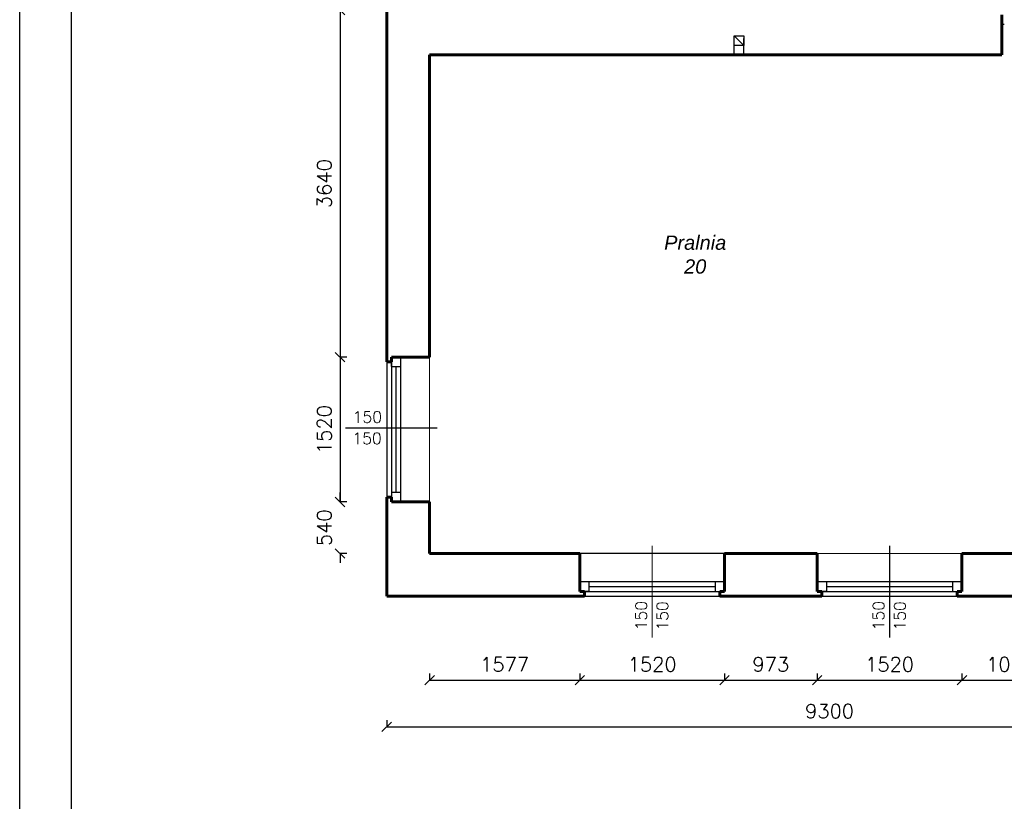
# Model space of a CAD drawing. Header units: millimetres. Extents: x -29041 to 64500, y 110629 to 283923.
# Tile 28 of 49: x -5901 to 4438, y 180101 to 188302. Entities that reach past the tile are written whole.
import ezdxf

# ---------------------------------------------------------------- set-up
doc = ezdxf.new("R2010")
doc.units = ezdxf.units.MM
for name, color, linetype in [('beton', 7, 'Continuous'), ('cienka', 1, 'Continuous'), ('LC_Rzutnia', 7, 'Continuous'), ('sciany', 7, 'Continuous')]:
    doc.layers.add(name, color=color, linetype=linetype)
for name, color, linetype, lineweight in [('ISTN_PRZEKROJOWA', 7, 'Continuous', 60), ('ISTN_WIDOKOWA', 7, 'Continuous', 13), ('opis_okno', 44, 'Continuous', 13), ('opisy_pomieszczen', 1, 'Continuous', 20)]:
    doc.layers.add(name, color=color, linetype=linetype, lineweight=lineweight)
doc.layers.add('NIE do druku', color=215, linetype='Continuous', plot=False)
doc.styles.add('SLAWEK', font='simplex.shx', dxfattribs={"width": 0.7, "height": 1})
doc.styles.get("Standard").update_dxf_attribs({"font": 'arial.ttf'})
doc.styles.add('TXT 50', font='simplex.shx', dxfattribs={"height": 150})
doc.styles.add('txt150', font='arial.ttf', dxfattribs={"height": 150})
doc.dimstyles.new('wymiary1do50', dxfattribs={"dimtxt": 150, "dimasz": 100, "dimexe": 0.18, "dimexo": 0.066, "dimgap": 90, "dimtad": 1, "dimdec": 0, "dimzin": 0, "dimdsep": 46, "dimtxsty": 'txt150', "dimblk": 'OBLIQUE', "dimcen": 0.09, "dimclrd": 1, "dimclre": 1, "dimadec": 0, "dimazin": 0, "dimtfac": 1, "dimtdec": 0, "dimtix": 1, "dimtofl": 0, "dimtmove": 2, "dimatfit": 3, "dimfxl": 1, "dimtfillclr": 256, "dimtolj": 1, "dimtzin": 0, "dimarcsym": 0})

# ---------------------------------------------------------------- blocks, each defined once
blk = doc.blocks.new('_Oblique')
at = {"layer": 'sciany', "color": 0, "lineweight": -2}
blk.add_line((-0.5, -0.5), (0.5, 0.5), dxfattribs=at)
blk = doc.blocks.new('*D538')
at = {"layer": 'beton', "color": 1, "lineweight": -2}
for p, q in [((-2467, 188402), (-2537, 188402)), ((-2537, 188402), (-2537, 184762)), ((-2467, 184762), (-2537, 184762))]:
    blk.add_line(p, q, dxfattribs=at)
at = {"layer": 'Defpoints', "color": 0}
for p in [(-2467, 188402), (-2537, 184762), (-2467, 184762)]:
    blk.add_point(p, dxfattribs=at)
at = {"layer": 'beton', "color": 1, "lineweight": -2, "xscale": 100, "yscale": 100, "zscale": 100}
for p, rotation in [((-2537, 188402), 90), ((-2537, 184762), 270)]:
    blk.add_blockref('_Oblique', p, dxfattribs=dict(at, rotation=rotation))
at = {"layer": 'beton', "color": 0, "insert": (-2702, 186582), "char_height": 150, "attachment_point": 5, "rotation": 90, "style": 'TXT 50'}
blk.add_mtext('\\A1;3640', dxfattribs=at)
blk = doc.blocks.new('*D539')
at = {"layer": 'beton', "color": 1, "lineweight": -2}
for p, q in [((-2467, 184762), (-2537, 184762)), ((-2537, 184762), (-2537, 183242)), ((-2467, 183242), (-2537, 183242))]:
    blk.add_line(p, q, dxfattribs=at)
at = {"layer": 'Defpoints', "color": 0}
for p in [(-2467, 184762), (-2537, 183242), (-2467, 183242)]:
    blk.add_point(p, dxfattribs=at)
at = {"layer": 'beton', "color": 1, "lineweight": -2, "xscale": 100, "yscale": 100, "zscale": 100}
for p, rotation in [((-2537, 184762), 90), ((-2537, 183242), 270)]:
    blk.add_blockref('_Oblique', p, dxfattribs=dict(at, rotation=rotation))
at = {"layer": 'beton', "color": 0, "insert": (-2702, 184002), "char_height": 150, "attachment_point": 5, "rotation": 90, "style": 'TXT 50'}
blk.add_mtext('\\A1;1520', dxfattribs=at)
blk = doc.blocks.new('*D540')
at = {"layer": 'beton', "color": 1, "lineweight": -2}
for p, q in [((-2537, 183242), (-2537, 183342)), ((-2467, 183242), (-2537, 183242)), ((-2467, 182702), (-2537, 182702)), ((-2537, 182702), (-2537, 182602))]:
    blk.add_line(p, q, dxfattribs=at)
at = {"layer": 'Defpoints', "color": 0}
for p in [(-2467, 183242), (-2537, 182702), (-2467, 182702)]:
    blk.add_point(p, dxfattribs=at)
at = {"layer": 'beton', "color": 1, "lineweight": -2, "xscale": 100, "yscale": 100, "zscale": 100}
for p, rotation in [((-2537, 183242), 270), ((-2537, 182702), 90)]:
    blk.add_blockref('_Oblique', p, dxfattribs=dict(at, rotation=rotation))
at = {"layer": 'beton', "color": 0, "insert": (-2702, 182972), "char_height": 150, "attachment_point": 5, "rotation": 90, "style": 'TXT 50'}
blk.add_mtext('\\A1;540', dxfattribs=at)
blk = doc.blocks.new('*D541')
at = {"layer": 'beton', "color": 1, "lineweight": -2}
for p, q in [((-2047, 180952), (-2047, 180882)), ((7253, 180952), (7253, 180882)), ((-2047, 180882), (7253, 180882))]:
    blk.add_line(p, q, dxfattribs=at)
at = {"layer": 'Defpoints', "color": 0}
for p in [(-2047, 180952), (7253, 180952), (7253, 180882)]:
    blk.add_point(p, dxfattribs=at)
at = {"layer": 'beton', "color": 1, "lineweight": -2, "xscale": 100, "yscale": 100, "zscale": 100, "rotation": 180}
blk.add_blockref('_Oblique', (-2047, 180882), dxfattribs=at)
at = {"layer": 'beton', "color": 1, "lineweight": -2, "xscale": 100, "yscale": 100, "zscale": 100}
blk.add_blockref('_Oblique', (7253, 180882), dxfattribs=at)
at = {"layer": 'beton', "color": 0, "insert": (2603, 181047), "char_height": 150, "attachment_point": 5, "style": 'TXT 50'}
blk.add_mtext('\\A1;9300', dxfattribs=at)
blk = doc.blocks.new('*D287')
at = {"layer": 'beton', "color": 1, "lineweight": -2}
for p, q in [((-1597, 181442), (-1597, 181372)), ((-1597, 181372), (-20, 181372)), ((-20, 181442), (-20, 181372))]:
    blk.add_line(p, q, dxfattribs=at)
at = {"layer": 'Defpoints', "color": 0}
for p in [(-1597, 181442), (-20, 181442), (-20, 181372)]:
    blk.add_point(p, dxfattribs=at)
at = {"layer": 'beton', "color": 1, "lineweight": -2, "xscale": 100, "yscale": 100, "zscale": 100, "rotation": 180}
blk.add_blockref('_Oblique', (-1597, 181372), dxfattribs=at)
at = {"layer": 'beton', "color": 1, "lineweight": -2, "xscale": 100, "yscale": 100, "zscale": 100}
blk.add_blockref('_Oblique', (-20, 181372), dxfattribs=at)
at = {"layer": 'beton', "color": 0, "insert": (-809, 181537), "char_height": 150, "attachment_point": 5, "style": 'TXT 50'}
blk.add_mtext('\\A1;1577', dxfattribs=at)
blk = doc.blocks.new('*D288')
at = {"layer": 'beton', "color": 1, "lineweight": -2}
for p, q in [((-20, 181442), (-20, 181372)), ((-20, 181372), (1500, 181372)), ((1500, 181442), (1500, 181372))]:
    blk.add_line(p, q, dxfattribs=at)
at = {"layer": 'Defpoints', "color": 0}
for p in [(-20, 181442), (1500, 181442), (1500, 181372)]:
    blk.add_point(p, dxfattribs=at)
at = {"layer": 'beton', "color": 1, "lineweight": -2, "xscale": 100, "yscale": 100, "zscale": 100, "rotation": 180}
blk.add_blockref('_Oblique', (-20, 181372), dxfattribs=at)
at = {"layer": 'beton', "color": 1, "lineweight": -2, "xscale": 100, "yscale": 100, "zscale": 100}
blk.add_blockref('_Oblique', (1500, 181372), dxfattribs=at)
at = {"layer": 'beton', "color": 0, "insert": (740, 181537), "char_height": 150, "attachment_point": 5, "style": 'TXT 50'}
blk.add_mtext('\\A1;1520', dxfattribs=at)
blk = doc.blocks.new('*D289')
at = {"layer": 'beton', "color": 1, "lineweight": -2}
for p, q in [((1500, 181442), (1500, 181372)), ((1500, 181372), (2473, 181372)), ((2473, 181442), (2473, 181372))]:
    blk.add_line(p, q, dxfattribs=at)
at = {"layer": 'Defpoints', "color": 0}
for p in [(1500, 181442), (2473, 181442), (2473, 181372)]:
    blk.add_point(p, dxfattribs=at)
at = {"layer": 'beton', "color": 1, "lineweight": -2, "xscale": 100, "yscale": 100, "zscale": 100, "rotation": 180}
blk.add_blockref('_Oblique', (1500, 181372), dxfattribs=at)
at = {"layer": 'beton', "color": 1, "lineweight": -2, "xscale": 100, "yscale": 100, "zscale": 100}
blk.add_blockref('_Oblique', (2473, 181372), dxfattribs=at)
at = {"layer": 'beton', "color": 0, "insert": (1986, 181537), "char_height": 150, "attachment_point": 5, "style": 'TXT 50'}
blk.add_mtext('\\A1;973', dxfattribs=at)
blk = doc.blocks.new('*D290')
at = {"layer": 'beton', "color": 1, "lineweight": -2}
for p, q in [((2473, 181442), (2473, 181372)), ((2473, 181372), (3993, 181372)), ((3993, 181442), (3993, 181372))]:
    blk.add_line(p, q, dxfattribs=at)
at = {"layer": 'Defpoints', "color": 0}
for p in [(2473, 181442), (3993, 181442), (3993, 181372)]:
    blk.add_point(p, dxfattribs=at)
at = {"layer": 'beton', "color": 1, "lineweight": -2, "xscale": 100, "yscale": 100, "zscale": 100, "rotation": 180}
blk.add_blockref('_Oblique', (2473, 181372), dxfattribs=at)
at = {"layer": 'beton', "color": 1, "lineweight": -2, "xscale": 100, "yscale": 100, "zscale": 100}
blk.add_blockref('_Oblique', (3993, 181372), dxfattribs=at)
at = {"layer": 'beton', "color": 0, "insert": (3233, 181537), "char_height": 150, "attachment_point": 5, "style": 'TXT 50'}
blk.add_mtext('\\A1;1520', dxfattribs=at)
blk = doc.blocks.new('*D291')
at = {"layer": 'beton', "color": 1, "lineweight": -2}
for p, q in [((3993, 181442), (3993, 181372)), ((3993, 181372), (5013, 181372)), ((5013, 181442), (5013, 181372))]:
    blk.add_line(p, q, dxfattribs=at)
at = {"layer": 'Defpoints', "color": 0}
for p in [(3993, 181442), (5013, 181442), (5013, 181372)]:
    blk.add_point(p, dxfattribs=at)
at = {"layer": 'beton', "color": 1, "lineweight": -2, "xscale": 100, "yscale": 100, "zscale": 100, "rotation": 180}
blk.add_blockref('_Oblique', (3993, 181372), dxfattribs=at)
at = {"layer": 'beton', "color": 1, "lineweight": -2, "xscale": 100, "yscale": 100, "zscale": 100}
blk.add_blockref('_Oblique', (5013, 181372), dxfattribs=at)
at = {"layer": 'beton', "color": 0, "insert": (4503, 181537), "char_height": 150, "attachment_point": 5, "style": 'TXT 50'}
blk.add_mtext('\\A1;1020', dxfattribs=at)

msp = doc.modelspace()

# ---------------------------------------------------------------- linework, layer by layer
at = {"layer": 'cienka'}
for p, q in [((4437.73327, 188252.34917), (4412.73327, 188252.34917)), ((1602.00434, 188133.59917), (1703.25434, 188032.34917)), ((-1997.26673, 184762.34917), (-1997.26673, 184662.34917)), ((-1997.26673, 184762.34917), (-1997.26673, 183242.34917)), ((-1897.26673, 183342.34917), (-1897.26673, 184762.34917)), ((-1897.26673, 184662.34917), (-1897.26673, 184762.34917)), ((-2047.26673, 184712.34917), (-2047.26673, 183292.34917)), ((-1997.26673, 184662.34917), (-1997.26673, 184712.34917)), ((-1997.26673, 184662.34917), (-1897.26673, 184662.34917)), ((-1947.26673, 183342.34917), (-1947.26673, 184662.34917)), ((-1517.26673, 184017.34917), (-2480.81349, 184017.34917)), ((-1897.26673, 183342.34917), (-1997.26673, 183342.34917)), ((-1997.26673, 183332.34917), (-1997.26673, 183282.34917)), ((-1997.26673, 183332.34917), (-1997.26673, 183242.34917)), ((-1897.26673, 183242.34917), (-1897.26673, 183342.34917)), ((-19.89329, 182702.34917), (-19.89329, 182331.37432)), ((-19.89329, 182702.34917), (-19.89329, 182302.34917)), ((1500.10671, 182702.34917), (-19.89329, 182702.34917)), ((1500.10671, 182702.34917), (1500.10671, 182302.34917)), ((3232.73327, 182782.34917), (3232.73327, 181818.80241)), ((1400.10671, 182402.34917), (-19.89329, 182402.34917)), ((80.10671, 182402.34917), (-19.89329, 182402.34917)), ((80.10671, 182302.34917), (80.10671, 182402.34917)), ((1500.10671, 182402.34917), (1400.10671, 182402.34917)), ((1400.10671, 182402.34917), (1400.10671, 182302.34917)), ((3902.73327, 182402.34917), (2472.73327, 182402.34917)), ((2572.73327, 182402.34917), (2472.73327, 182402.34917)), ((2572.73327, 182302.34917), (2572.73327, 182402.34917)), ((3892.73327, 182402.34917), (3892.73327, 182302.34917)), ((3992.73327, 182402.34917), (3902.73327, 182402.34917)), ((-19.89329, 182302.34917), (80.10671, 182302.34917)), ((-19.89329, 182302.34917), (1500.10671, 182302.34917)), ((80.10671, 182302.34917), (30.10671, 182302.34917)), ((1400.10671, 182352.34917), (80.10671, 182352.34917)), ((1410.10671, 182302.34917), (1460.10671, 182302.34917)), ((1410.10671, 182302.34917), (1500.10671, 182302.34917)), ((2472.73327, 182302.34917), (2572.73327, 182302.34917)), ((2472.73327, 182302.34917), (3992.73327, 182302.34917)), ((2572.73327, 182302.34917), (2522.73327, 182302.34917)), ((3892.73327, 182352.34917), (2572.73327, 182352.34917)), ((3902.73327, 182302.34917), (3952.73327, 182302.34917)), ((3902.73327, 182302.34917), (3992.73327, 182302.34917)), ((30.10671, 182252.34917), (1450.10671, 182252.34917)), ((2522.73327, 182252.34917), (3942.73327, 182252.34917))]:
    msp.add_line(p, q, dxfattribs=at)
for points in [[(1703.25434, 188032.34917), (1602.00434, 188133.59917)], [(1703.25434, 188032.34917), (1602.00434, 188133.59917)], [(1602.00434, 188032.34917), (1602.00434, 188105.79265)], [(1703.25434, 188032.34917), (1703.25434, 188105.79265)], [(1602.00434, 187932.34917), (1602.00434, 188032.34917)], [(1703.25434, 187932.34917), (1703.25434, 188032.34917)]]:
    msp.add_lwpolyline(points, dxfattribs=at)
msp.add_lwpolyline([(1703.25434, 188032.34917), (1602.00434, 188032.34917), (1602.00434, 188133.59917), (1703.25434, 188133.59917)], close=True, dxfattribs=at)
at = {"layer": 'ISTN_PRZEKROJOWA'}
for p, q in [((-2047.26673, 184712.34917), (-2047.26673, 188402.34917)), ((4412.73327, 188352.34917), (4412.73327, 187932.34917)), ((2162.73327, 187932.34917), (-1597.26673, 187932.34917)), ((-1597.26673, 187932.34917), (-1597.26673, 184762.34917)), ((2162.73327, 187932.34917), (4412.73327, 187932.34917)), ((-1597.26673, 184762.34917), (-1997.26673, 184762.34917)), ((-1597.26673, 184762.34917), (-1997.26673, 184762.34917)), ((-1997.26673, 184762.34917), (-1997.26673, 184712.34917)), ((-1597.26673, 184762.34917), (-1968.24159, 184762.34917)), ((-1997.26673, 184712.34917), (-2047.26673, 184712.34917)), ((-2047.26673, 182252.34917), (-2047.26673, 183292.34917)), ((-1997.26673, 183292.34917), (-2047.26673, 183292.34917)), ((-1997.26673, 183292.34917), (-1997.26673, 183242.34917)), ((-1597.26673, 183242.34917), (-1997.26673, 183242.34917)), ((-1597.26673, 183242.34917), (-1997.26673, 183242.34917)), ((-1597.26673, 183242.34917), (-1597.26673, 182702.34917)), ((-19.89329, 182702.34917), (-1597.26673, 182702.34917)), ((-19.89329, 182702.34917), (-19.89329, 182302.34917)), ((1500.10671, 182702.34917), (1500.10671, 182302.34917)), ((2472.73327, 182702.34917), (1500.10671, 182702.34917)), ((2472.73327, 182702.34917), (2472.73327, 182331.37432)), ((2472.73327, 182702.34917), (2472.73327, 182302.34917)), ((2472.73327, 182702.34917), (2472.73327, 182302.34917)), ((3992.73327, 182702.34917), (3992.73327, 182302.34917)), ((5012.73327, 182702.34917), (3992.73327, 182702.34917)), ((-19.89329, 182302.34917), (30.10671, 182302.34917)), ((30.10671, 182302.34917), (30.10671, 182252.34917)), ((1450.10671, 182302.34917), (1450.10671, 182252.34917)), ((1450.10671, 182302.34917), (1500.10671, 182302.34917)), ((2522.73327, 182302.34917), (2472.73327, 182302.34917)), ((2522.73327, 182302.34917), (2522.73327, 182252.34917)), ((3942.73327, 182302.34917), (3942.73327, 182252.34917)), ((3942.73327, 182302.34917), (3992.73327, 182302.34917)), ((30.10671, 182252.34917), (-2047.26673, 182252.34917)), ((2522.73327, 182252.34917), (1450.10671, 182252.34917)), ((5012.73327, 182252.34917), (3942.73327, 182252.34917))]:
    msp.add_line(p, q, dxfattribs=at)
at = {"layer": 'ISTN_WIDOKOWA'}
for p, q in [((-1597.26673, 183242.34917), (-1597.26673, 184762.34917)), ((3992.73327, 182702.34917), (2472.73327, 182702.34917))]:
    msp.add_line(p, q, dxfattribs=at)
at = {"layer": 'LC_Rzutnia', "lineweight": 30}
msp.add_lwpolyline([(-5355.79639, 206701.39254), (55359.83371, 206701.39254), (55359.83371, 164763.60218), (-5355.79639, 164763.60218)], close=True, dxfattribs=at)
at = {"layer": 'NIE do druku', "lineweight": 30}
msp.add_lwpolyline([(-5900.99506, 207246.5912), (55905.03237, 207246.5912), (55905.03237, 164218.40352), (-5900.99506, 164218.40352)], close=True, dxfattribs=at)
at = {"layer": 'opis_okno', "lineweight": 9}
msp.add_line((740.10671, 182782.34917), (740.10671, 181818.80241), dxfattribs=at)

# ---------------------------------------------------------------- texts
at = {"layer": 'cienka', "style": 'SLAWEK'}
for p in [(-2404.82861, 184072.73819), (-2407.37904, 183849.12273)]:
    msp.add_text('150', height=120, dxfattribs=at).set_placement(p)
for p in [(684.71769, 181894.7873), (908.33315, 181892.23687), (3177.34425, 181894.7873), (3400.95971, 181892.23687)]:
    msp.add_text('150', height=120, rotation=90, dxfattribs=at).set_placement(p)
at = {"layer": 'opisy_pomieszczen', "lineweight": 18, "insert": (583.72906, 186037.8758), "char_height": 150, "width": 1216.6065571, "attachment_point": 1}
msp.add_mtext('\\pxqc;{\\fArial|b0|i1|c238|p34;\\C0;Pralnia\\P\\pxqc;20  }', dxfattribs=at)

# ---------------------------------------------------------------- dimensions: what is measured, and where the dimension line sits
at = {"layer": 'beton'}
for base, p1, p2, picture, middle in [((-2537.07039, 184762.34917), (-2467.07039, 188402.34917), (-2467.07039, 184762.34917), '*D538', (-2702.07039, 186582.34917)), ((-2537.07039, 183242.34917), (-2467.07039, 184762.34917), (-2467.07039, 183242.34917), '*D539', (-2702.07039, 184002.34917)), ((-2537.07039, 182702.34917), (-2467.07039, 183242.34917), (-2467.07039, 182702.34917), '*D540', (-2702.07039, 182972.34917))]:
    dim = msp.add_linear_dim(base=base, p1=p1, p2=p2, angle=90, dimstyle='wymiary1do50', override={"dimtxsty": 'TXT 50'}, dxfattribs=at)
    dim.commit()
    dim.dimension.update_dxf_attribs({"geometry": picture, "text_midpoint": middle})
for base, p1, p2, picture, middle in [((-19.89329, 181371.96932), (-1597.26673, 181441.96932), (-19.89329, 181441.96932), '*D287', (-808.58001, 181536.96932)), ((1500.10671, 181371.96932), (-19.89329, 181441.96932), (1500.10671, 181441.96932), '*D288', (740.10671, 181536.96932)), ((2472.73327, 181371.96932), (1500.10671, 181441.96932), (2472.73327, 181441.96932), '*D289', (1986.41999, 181536.96932)), ((3992.73327, 181371.96932), (2472.73327, 181441.96932), (3992.73327, 181441.96932), '*D290', (3232.73327, 181536.96932)), ((5012.73327, 181371.96932), (3992.73327, 181441.96932), (5012.73327, 181441.96932), '*D291', (4502.73327, 181536.96932)), ((7252.73327, 180881.96932), (-2047.26673, 180951.96932), (7252.73327, 180951.96932), '*D541', (2602.73327, 181046.96932))]:
    dim = msp.add_linear_dim(base=base, p1=p1, p2=p2, dimstyle='wymiary1do50', override={"dimtxsty": 'TXT 50'}, dxfattribs=at)
    dim.commit()
    dim.dimension.update_dxf_attribs({"geometry": picture, "text_midpoint": middle})

doc.saveas('drawing.dxf')
